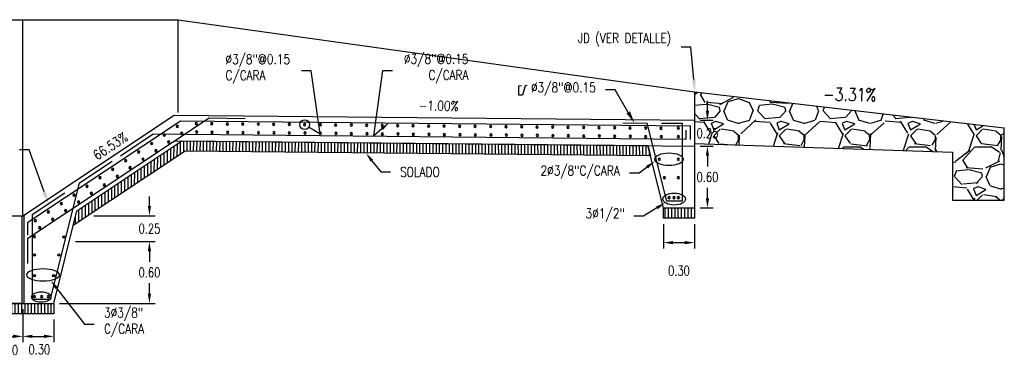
# Model space of a CAD drawing. Header units: metres. Extents: x 719936 to 720643, y 9143565 to 9144018.
# Tile 13 of 56: x 720536.3 to 720545.83, y 9143873.51 to 9143876.78. Entities that reach past the tile are written whole.
import ezdxf
from ezdxf import colors
from ezdxf.entities.mleader import LeaderData, LeaderLine
from ezdxf.math import Vec2, Vec3

# ---------------------------------------------------------------- set-up
doc = ezdxf.new("R2010")
doc.units = ezdxf.units.M
for name, color, linetype in [('02v', 2, 'Continuous'), ('Acero', 7, 'Continuous'), ('AIR_NOTAS A-3', 7, 'Continuous'), ('Layer1 (.05)', 8, 'Continuous'), ('Layer2 (.10)', 1, 'Continuous')]:
    doc.layers.add(name, color=color, linetype=linetype)
doc.styles.add('AIR-Simplex.(0.80)', font='simplex.shx', dxfattribs={"width": 0.8})
doc.styles.add('SIMPLEX', font='simplex.shx', dxfattribs={"width": 0.75})
doc.dimstyles.new('ART -75-A3-horiz', dxfattribs={"dimscale": 0.075, "dimtxt": 1.25, "dimasz": 1.25, "dimexe": 0.75, "dimexo": 0.75, "dimgap": 0.75, "dimtad": 0, "dimtih": 1, "dimtoh": 1, "dimzin": 1, "dimdsep": 46, "dimtxsty": 'SIMPLEX', "dimcen": 0.75, "dimdle": 1.5, "dimclrd": 1, "dimclre": 1, "dimclrt": 7, "dimadec": 0, "dimazin": 0, "dimtfac": 1, "dimtofl": 0, "dimtmove": 2, "dimatfit": 3, "dimfxl": 1.5, "dimtolj": 1, "dimtzin": 1, "dimarcsym": 0})

# ---------------------------------------------------------------- blocks, each defined once
blk = doc.blocks.new('*D760')
at = {"layer": 'AIR_NOTAS A-3', "color": 1, "lineweight": -2, "transparency": 16777216}
for p, q in [((720536.0275757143, 9143873.969074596), (720536.0275757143, 9143873.650017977)), ((720536.3275757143, 9143873.969074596), (720536.3275757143, 9143873.650017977)), ((720536.1213257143, 9143873.706267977), (720536.2338257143, 9143873.706267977))]:
    blk.add_line(p, q, dxfattribs=at)
at = {"layer": 'AIR_NOTAS A-3', "color": 1, "transparency": 16777216}
for points in [[(720536.1213257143, 9143873.721892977), (720536.1213257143, 9143873.690642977), (720536.0275757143, 9143873.706267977)], [(720536.2338257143, 9143873.721892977), (720536.2338257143, 9143873.690642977), (720536.3275757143, 9143873.706267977)]]:
    blk.add_solid(points, dxfattribs=at)
at = {"layer": 'Defpoints', "color": 0, "transparency": 16777216}
for p in [(720536.0275757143, 9143874.025324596), (720536.3275757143, 9143874.025324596), (720536.3275757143, 9143873.706267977)]:
    blk.add_point(p, dxfattribs=at)
at = {"layer": 'AIR_NOTAS A-3', "color": 7, "transparency": 16777216, "insert": (720536.177641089, 9143873.57288449), "char_height": 0.09375, "attachment_point": 5, "style": 'SIMPLEX'}
blk.add_mtext('\\A1;0.30', dxfattribs=at)
blk = doc.blocks.new('*D755')
at = {"layer": 'AIR_NOTAS A-3', "color": 1, "lineweight": -2, "transparency": 16777216}
for p, q in [((720536.3275757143, 9143873.969074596), (720536.3275757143, 9143873.650017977)), ((720536.6275757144, 9143873.869074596), (720536.6275757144, 9143873.650017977)), ((720536.4213257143, 9143873.706267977), (720536.5338257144, 9143873.706267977))]:
    blk.add_line(p, q, dxfattribs=at)
at = {"layer": 'AIR_NOTAS A-3', "color": 1, "transparency": 16777216}
for points in [[(720536.4213257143, 9143873.721892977), (720536.4213257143, 9143873.690642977), (720536.3275757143, 9143873.706267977)], [(720536.5338257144, 9143873.721892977), (720536.5338257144, 9143873.690642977), (720536.6275757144, 9143873.706267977)]]:
    blk.add_solid(points, dxfattribs=at)
at = {"layer": 'Defpoints', "color": 0, "transparency": 16777216}
for p in [(720536.3275757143, 9143874.025324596), (720536.6275757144, 9143873.925324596), (720536.6275757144, 9143873.706267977)]:
    blk.add_point(p, dxfattribs=at)
at = {"layer": 'AIR_NOTAS A-3', "color": 7, "transparency": 16777216, "insert": (720536.487902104, 9143873.579548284), "char_height": 0.09375, "attachment_point": 5, "style": 'SIMPLEX'}
blk.add_mtext('\\A1;0.30', dxfattribs=at)
blk = doc.blocks.new('*D756')
at = {"layer": 'AIR_NOTAS A-3', "color": 1, "lineweight": -2, "transparency": 16777216}
for p, q in [((720542.5307981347, 9143874.794148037), (720542.5307981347, 9143874.558226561)), ((720542.8307981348, 9143874.794148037), (720542.8307981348, 9143874.558226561)), ((720542.6245481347, 9143874.614476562), (720542.7370481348, 9143874.614476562))]:
    blk.add_line(p, q, dxfattribs=at)
at = {"layer": 'AIR_NOTAS A-3', "color": 1, "transparency": 16777216}
for points in [[(720542.6245481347, 9143874.630101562), (720542.6245481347, 9143874.598851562), (720542.5307981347, 9143874.614476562)], [(720542.7370481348, 9143874.630101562), (720542.7370481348, 9143874.598851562), (720542.8307981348, 9143874.614476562)]]:
    blk.add_solid(points, dxfattribs=at)
at = {"layer": 'Defpoints', "color": 0, "transparency": 16777216}
for p in [(720542.5307981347, 9143874.850398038), (720542.8307981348, 9143874.850398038), (720542.8307981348, 9143874.614476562)]:
    blk.add_point(p, dxfattribs=at)
at = {"layer": 'AIR_NOTAS A-3', "color": 7, "transparency": 16777216, "insert": (720542.6807981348, 9143874.342601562), "char_height": 0.09375, "attachment_point": 5, "style": 'SIMPLEX'}
blk.add_mtext('\\A1;0.30', dxfattribs=at)
blk = doc.blocks.new('acero_arm')
at = {"layer": 'Acero', "color": 2, "const_width": 0.00940407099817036}
blk.add_lwpolyline([(0, 0.006562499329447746, -1), (0, -0.006562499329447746, -1)], format="xyb", close=True, dxfattribs=at)
at = {"layer": 'Acero', "color": 7}
blk.add_circle((0, 0), 0.01125, dxfattribs=at)
blk = doc.blocks.new('*U650')
at = {"layer": 'Acero', "color": 7}
blk.add_blockref('acero_arm', (0, 0), dxfattribs=at)
blk = doc.blocks.new('*U651')
at = {"layer": '02v', "color": 0, "linetype": 'ByBlock', "lineweight": -2, "transparency": 16777216}
for p in [(1.010333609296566e-16, 1.65), (9.184850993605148e-17, 1.5), (8.266365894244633e-17, 1.35), (7.347880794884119e-17, 1.2), (6.429395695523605e-17, 1.05), (5.510910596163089e-17, 0.8999999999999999), (4.592425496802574e-17, 0.75), (3.673940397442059e-17, 0.6), (2.755455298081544e-17, 0.45), (1.83697019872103e-17, 0.3), (9.184850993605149e-18, 0.15), (0, 0)]:
    blk.add_blockref('*U650', p, dxfattribs=at)
blk = doc.blocks.new('*U687')
at = {"layer": 'Acero', "color": 7}
blk.add_blockref('acero_arm', (0, 0), dxfattribs=at)
blk = doc.blocks.new('*U688')
at = {"layer": '02v', "color": 0, "linetype": 'ByBlock', "lineweight": -2, "transparency": 16777216}
blk.add_blockref('*U687', (0, 0), dxfattribs=at)
blk = doc.blocks.new('*U689')
at = {"layer": 'Acero', "color": 7}
blk.add_blockref('acero_arm', (0, 0), dxfattribs=at)
blk = doc.blocks.new('*U690')
at = {"layer": '02v', "color": 0, "linetype": 'ByBlock', "lineweight": -2, "transparency": 16777216}
blk.add_blockref('*U689', (0, 0), dxfattribs=at)
blk = doc.blocks.new('*U691')
at = {"layer": 'Acero', "color": 7}
blk.add_blockref('acero_arm', (0, 0), dxfattribs=at)
blk = doc.blocks.new('*U692')
at = {"layer": '02v', "color": 0, "linetype": 'ByBlock', "lineweight": -2, "transparency": 16777216}
blk.add_blockref('*U691', (0, 0), dxfattribs=at)
blk = doc.blocks.new('*U693')
at = {"layer": 'Acero', "color": 7}
blk.add_blockref('acero_arm', (0, 0), dxfattribs=at)
blk = doc.blocks.new('*U694')
at = {"layer": '02v', "color": 0, "linetype": 'ByBlock', "lineweight": -2, "transparency": 16777216}
blk.add_blockref('*U693', (0, 0), dxfattribs=at)
blk = doc.blocks.new('*U695')
at = {"layer": 'Acero', "color": 7}
blk.add_blockref('acero_arm', (0, 0), dxfattribs=at)
blk = doc.blocks.new('*U696')
at = {"layer": '02v', "color": 0, "linetype": 'ByBlock', "lineweight": -2, "transparency": 16777216}
blk.add_blockref('*U695', (0, 0), dxfattribs=at)
blk = doc.blocks.new('*U697')
at = {"layer": 'Acero', "color": 7}
blk.add_blockref('acero_arm', (0, 0), dxfattribs=at)
blk = doc.blocks.new('*U698')
at = {"layer": '02v', "color": 0, "linetype": 'ByBlock', "lineweight": -2, "transparency": 16777216}
blk.add_blockref('*U697', (0, 0), dxfattribs=at)
blk = doc.blocks.new('*U699')
at = {"layer": 'Acero', "color": 7}
blk.add_blockref('acero_arm', (0, 0), dxfattribs=at)
blk = doc.blocks.new('*U709')
at = {"layer": '02v', "color": 0, "linetype": 'ByBlock', "lineweight": -2, "transparency": 16777216}
blk.add_blockref('*U699', (0, 0), dxfattribs=at)
blk = doc.blocks.new('*U710')
at = {"layer": 'Acero', "color": 7}
blk.add_blockref('acero_arm', (0, 0), dxfattribs=at)
blk = doc.blocks.new('*U711')
at = {"layer": '02v', "color": 0, "linetype": 'ByBlock', "lineweight": -2, "transparency": 16777216}
for p in [(1.010333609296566e-16, 1.65), (9.184850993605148e-17, 1.5), (8.266365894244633e-17, 1.35), (7.347880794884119e-17, 1.2), (6.429395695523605e-17, 1.05), (5.510910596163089e-17, 0.8999999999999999), (4.592425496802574e-17, 0.75), (3.673940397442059e-17, 0.6), (2.755455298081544e-17, 0.45), (1.83697019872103e-17, 0.3), (9.184850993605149e-18, 0.15), (0, 0)]:
    blk.add_blockref('*U710', p, dxfattribs=at)
blk = doc.blocks.new('*U712')
at = {"layer": 'Acero', "color": 7}
blk.add_blockref('acero_arm', (0, 0), dxfattribs=at)
blk = doc.blocks.new('*U713')
at = {"layer": '02v', "color": 0, "linetype": 'ByBlock', "lineweight": -2, "transparency": 16777216}
for p in [(2.755455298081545e-16, 4.5), (2.663606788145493e-16, 4.35), (2.571758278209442e-16, 4.2), (2.47990976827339e-16, 4.05), (2.388061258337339e-16, 3.9), (2.296212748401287e-16, 3.75), (2.204364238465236e-16, 3.6), (2.112515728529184e-16, 3.45), (2.020667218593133e-16, 3.3), (1.928818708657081e-16, 3.15), (1.83697019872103e-16, 3), (1.745121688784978e-16, 2.85), (1.653273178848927e-16, 2.7), (1.561424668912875e-16, 2.55), (1.469576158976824e-16, 2.4), (1.377727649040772e-16, 2.25), (1.285879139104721e-16, 2.1), (1.194030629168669e-16, 1.95), (1.102182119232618e-16, 1.8), (1.010333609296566e-16, 1.65), (9.184850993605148e-17, 1.5), (8.266365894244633e-17, 1.35), (7.347880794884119e-17, 1.2), (6.429395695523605e-17, 1.05), (5.510910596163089e-17, 0.8999999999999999), (4.592425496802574e-17, 0.75), (3.673940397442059e-17, 0.6), (2.755455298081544e-17, 0.45), (1.83697019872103e-17, 0.3), (9.184850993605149e-18, 0.15), (0, 0)]:
    blk.add_blockref('*U712', p, dxfattribs=at)
blk = doc.blocks.new('*U714')
at = {"layer": 'Acero', "color": 7}
blk.add_blockref('acero_arm', (0, 0), dxfattribs=at)
blk = doc.blocks.new('*U715')
at = {"layer": '02v', "color": 0, "linetype": 'ByBlock', "lineweight": -2, "transparency": 16777216}
for p in [(2.755455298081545e-16, 4.5), (2.663606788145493e-16, 4.35), (2.571758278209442e-16, 4.2), (2.47990976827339e-16, 4.05), (2.388061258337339e-16, 3.9), (2.296212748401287e-16, 3.75), (2.204364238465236e-16, 3.6), (2.112515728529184e-16, 3.45), (2.020667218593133e-16, 3.3), (1.928818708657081e-16, 3.15), (1.83697019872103e-16, 3), (1.745121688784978e-16, 2.85), (1.653273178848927e-16, 2.7), (1.561424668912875e-16, 2.55), (1.469576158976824e-16, 2.4), (1.377727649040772e-16, 2.25), (1.285879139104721e-16, 2.1), (1.194030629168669e-16, 1.95), (1.102182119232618e-16, 1.8), (1.010333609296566e-16, 1.65), (9.184850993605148e-17, 1.5), (8.266365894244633e-17, 1.35), (7.347880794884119e-17, 1.2), (6.429395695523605e-17, 1.05), (5.510910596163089e-17, 0.8999999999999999), (4.592425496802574e-17, 0.75), (3.673940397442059e-17, 0.6), (2.755455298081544e-17, 0.45), (1.83697019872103e-17, 0.3), (9.184850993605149e-18, 0.15), (0, 0)]:
    blk.add_blockref('*U714', p, dxfattribs=at)
blk = doc.blocks.new('*U716')
at = {"layer": 'Acero', "color": 7}
blk.add_blockref('acero_arm', (0, 0), dxfattribs=at)
blk = doc.blocks.new('*U717')
at = {"layer": '02v', "color": 0, "linetype": 'ByBlock', "lineweight": -2, "transparency": 16777216}
blk.add_blockref('*U716', (0, 0), dxfattribs=at)
blk = doc.blocks.new('*U718')
at = {"layer": 'Acero', "color": 7}
blk.add_blockref('acero_arm', (0, 0), dxfattribs=at)
blk = doc.blocks.new('*U719')
at = {"layer": '02v', "color": 0, "linetype": 'ByBlock', "lineweight": -2, "transparency": 16777216}
blk.add_blockref('*U718', (0, 0), dxfattribs=at)
blk = doc.blocks.new('*U720')
at = {"layer": 'Acero', "color": 7}
blk.add_blockref('acero_arm', (0, 0), dxfattribs=at)
blk = doc.blocks.new('*U721')
at = {"layer": '02v', "color": 0, "linetype": 'ByBlock', "lineweight": -2, "transparency": 16777216}
blk.add_blockref('*U720', (0, 0), dxfattribs=at)
blk = doc.blocks.new('*U722')
at = {"layer": 'Acero', "color": 7}
blk.add_blockref('acero_arm', (0, 0), dxfattribs=at)
blk = doc.blocks.new('*U723')
at = {"layer": '02v', "color": 0, "linetype": 'ByBlock', "lineweight": -2, "transparency": 16777216}
blk.add_blockref('*U722', (0, 0), dxfattribs=at)
blk = doc.blocks.new('*U724')
at = {"layer": 'Acero', "color": 7}
blk.add_blockref('acero_arm', (0, 0), dxfattribs=at)
blk = doc.blocks.new('*U725')
at = {"layer": '02v', "color": 0, "linetype": 'ByBlock', "lineweight": -2, "transparency": 16777216}
blk.add_blockref('*U724', (0, 0), dxfattribs=at)
blk = doc.blocks.new('*U728')
at = {"layer": 'Acero', "color": 7}
blk.add_blockref('acero_arm', (0, 0), dxfattribs=at)
blk = doc.blocks.new('*U729')
at = {"layer": '02v', "color": 0, "linetype": 'ByBlock', "lineweight": -2, "transparency": 16777216}
blk.add_blockref('*U728', (0, 0), dxfattribs=at)
blk = doc.blocks.new('*U726')
at = {"layer": 'Acero', "color": 7}
blk.add_blockref('acero_arm', (0, 0), dxfattribs=at)
blk = doc.blocks.new('*U727')
at = {"layer": '02v', "color": 0, "linetype": 'ByBlock', "lineweight": -2, "transparency": 16777216}
blk.add_blockref('*U726', (0, 0), dxfattribs=at)
blk = doc.blocks.new('_DotBlank')
at = {"color": 0, "linetype": 'ByBlock', "lineweight": -2}
blk.add_line((-0.5, 0), (-1, 0), dxfattribs=at)
blk.add_circle((0, 0), 0.5, dxfattribs=at)
blk = doc.blocks.new('*U730')
at = {"layer": 'Acero', "color": 7}
blk.add_blockref('acero_arm', (0, 0), dxfattribs=at)
blk = doc.blocks.new('*U731')
at = {"layer": '02v', "color": 0, "linetype": 'ByBlock', "lineweight": -2, "transparency": 16777216}
blk.add_blockref('*U730', (0, 0), dxfattribs=at)
blk = doc.blocks.new('*U732')
at = {"layer": 'Acero', "color": 7}
blk.add_blockref('acero_arm', (0, 0), dxfattribs=at)
blk = doc.blocks.new('*U733')
at = {"layer": '02v', "color": 0, "linetype": 'ByBlock', "lineweight": -2, "transparency": 16777216}
blk.add_blockref('*U732', (0, 0), dxfattribs=at)
blk = doc.blocks.new('*U801')
at = {"layer": 'Acero', "color": 7}
blk.add_blockref('acero_arm', (0, 0), dxfattribs=at)
blk = doc.blocks.new('*U802')
at = {"layer": '02v', "color": 0, "linetype": 'ByBlock', "lineweight": -2, "transparency": 16777216}
blk.add_blockref('*U801', (0, 0), dxfattribs=at)
blk = doc.blocks.new('*U877')
at = {"layer": 'Acero', "color": 7}
blk.add_blockref('acero_arm', (0, 0), dxfattribs=at)
blk = doc.blocks.new('*U878')
at = {"layer": '02v', "color": 0, "linetype": 'ByBlock', "lineweight": -2, "transparency": 16777216}
blk.add_blockref('*U877', (0, 0), dxfattribs=at)
blk = doc.blocks.new('*D937')
at = {"layer": 'AIR_NOTAS A-3', "color": 1, "lineweight": -2, "transparency": 16777216}
for p, q in [((720542.887048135, 9143875.550372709), (720543.0125279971, 9143875.550372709)), ((720542.9562779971, 9143875.456622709), (720542.9562779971, 9143875.353510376)), ((720542.9562779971, 9143875.044148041), (720542.9562779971, 9143875.147260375)), ((720542.887048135, 9143874.950398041), (720543.0125279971, 9143874.950398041))]:
    blk.add_line(p, q, dxfattribs=at)
at = {"layer": 'AIR_NOTAS A-3', "color": 1, "transparency": 16777216}
for points in [[(720542.9406529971, 9143875.456622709), (720542.9719029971, 9143875.456622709), (720542.9562779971, 9143875.550372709)], [(720542.9406529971, 9143875.044148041), (720542.9719029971, 9143875.044148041), (720542.9562779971, 9143874.950398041)]]:
    blk.add_solid(points, dxfattribs=at)
at = {"layer": 'Defpoints', "color": 0, "transparency": 16777216}
for p in [(720542.830798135, 9143875.550372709), (720542.9562779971, 9143875.550372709), (720542.830798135, 9143874.950398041)]:
    blk.add_point(p, dxfattribs=at)
at = {"layer": 'AIR_NOTAS A-3', "color": 7, "transparency": 16777216, "insert": (720542.9562779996, 9143875.250385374), "char_height": 0.09375, "attachment_point": 5, "style": 'SIMPLEX'}
blk.add_mtext('\\A1;0.60', dxfattribs=at)
blk = doc.blocks.new('*D938')
at = {"layer": 'AIR_NOTAS A-3', "color": 1, "lineweight": -2, "transparency": 16777216}
for p, q in [((720542.9562779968, 9143875.894135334), (720542.9562779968, 9143875.987885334)), ((720542.887048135, 9143875.800385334), (720543.0125279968, 9143875.800385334)), ((720542.887048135, 9143875.550372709), (720543.0125279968, 9143875.550372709)), ((720542.9562779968, 9143875.456622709), (720542.9562779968, 9143875.362872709))]:
    blk.add_line(p, q, dxfattribs=at)
at = {"layer": 'AIR_NOTAS A-3', "color": 1, "transparency": 16777216}
for points in [[(720542.9406529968, 9143875.894135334), (720542.9719029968, 9143875.894135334), (720542.9562779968, 9143875.800385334)], [(720542.9406529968, 9143875.456622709), (720542.9719029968, 9143875.456622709), (720542.9562779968, 9143875.550372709)]]:
    blk.add_solid(points, dxfattribs=at)
at = {"layer": 'Defpoints', "color": 0, "transparency": 16777216}
for p in [(720542.830798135, 9143875.800385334), (720542.9562779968, 9143875.800385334), (720542.830798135, 9143875.550372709)]:
    blk.add_point(p, dxfattribs=at)
at = {"layer": 'AIR_NOTAS A-3', "color": 7, "transparency": 16777216, "insert": (720542.9562779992, 9143875.67537902), "char_height": 0.09375, "attachment_point": 5, "style": 'SIMPLEX'}
blk.add_mtext('\\A1;0.25', dxfattribs=at)
blk = doc.blocks.new('*D942')
at = {"layer": 'AIR_NOTAS A-3', "color": 1, "lineweight": -2, "transparency": 16777216}
for p, q in [((720537.5537173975, 9143874.969061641), (720537.5537173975, 9143875.062811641)), ((720537.0156109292, 9143874.875311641), (720537.6099673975, 9143874.875311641)), ((720536.8367062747, 9143874.62531161), (720537.6099673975, 9143874.62531161)), ((720537.5537173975, 9143874.53156161), (720537.5537173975, 9143874.43781161))]:
    blk.add_line(p, q, dxfattribs=at)
at = {"layer": 'AIR_NOTAS A-3', "color": 1, "transparency": 16777216}
for points in [[(720537.5380923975, 9143874.969061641), (720537.5693423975, 9143874.969061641), (720537.5537173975, 9143874.875311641)], [(720537.5380923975, 9143874.53156161), (720537.5693423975, 9143874.53156161), (720537.5537173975, 9143874.62531161)]]:
    blk.add_solid(points, dxfattribs=at)
at = {"layer": 'Defpoints', "color": 0, "transparency": 16777216}
for p in [(720536.9593609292, 9143874.875311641), (720537.5537173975, 9143874.875311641), (720536.7804562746, 9143874.62531161)]:
    blk.add_point(p, dxfattribs=at)
at = {"layer": 'AIR_NOTAS A-3', "color": 7, "transparency": 16777216, "insert": (720537.5537174, 9143874.750311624), "char_height": 0.09375, "attachment_point": 5, "style": 'SIMPLEX'}
blk.add_mtext('\\A1;0.25', dxfattribs=at)
blk = doc.blocks.new('*D943')
at = {"layer": 'AIR_NOTAS A-3', "color": 1, "lineweight": -2, "transparency": 16777216}
for p, q in [((720536.8367062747, 9143874.62531161), (720537.6099673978, 9143874.62531161)), ((720537.5537173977, 9143874.53156161), (720537.5537173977, 9143874.428443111)), ((720537.5537173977, 9143874.119074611), (720537.5537173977, 9143874.22219311)), ((720536.6838257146, 9143874.025324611), (720537.6099673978, 9143874.025324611))]:
    blk.add_line(p, q, dxfattribs=at)
at = {"layer": 'AIR_NOTAS A-3', "color": 1, "transparency": 16777216}
for points in [[(720537.5380923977, 9143874.53156161), (720537.5693423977, 9143874.53156161), (720537.5537173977, 9143874.62531161)], [(720537.5380923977, 9143874.119074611), (720537.5693423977, 9143874.119074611), (720537.5537173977, 9143874.025324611)]]:
    blk.add_solid(points, dxfattribs=at)
at = {"layer": 'Defpoints', "color": 0, "transparency": 16777216}
for p in [(720536.7804562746, 9143874.62531161), (720536.6275757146, 9143874.025324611), (720537.5537173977, 9143874.025324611)]:
    blk.add_point(p, dxfattribs=at)
at = {"layer": 'AIR_NOTAS A-3', "color": 7, "transparency": 16777216, "insert": (720537.5537174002, 9143874.32531811), "char_height": 0.09375, "attachment_point": 5, "style": 'SIMPLEX'}
blk.add_mtext('\\A1;0.60', dxfattribs=at)

msp = doc.modelspace()

# ---------------------------------------------------------------- hatches: boundary and pattern name
at = {"layer": 'Layer1 (.05)', "ltscale": 10, "transparency": 33554534}
h = msp.add_hatch(dxfattribs=at)
h.set_pattern_fill('GRAVEL', color=256, scale=0.025)
h.set_pattern_definition([(228.0127875, (720543.7116978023, 9143876.522621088), (-5.080000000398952, -5.714999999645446), [0.08543036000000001, -8.45762090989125]), (184.969741, (720543.6545478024, 9143876.459121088), (7.619999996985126, 0.635000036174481), [0.1466011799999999, -14.51351222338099]), (132.5104471, (720543.5084978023, 9143876.446421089), (6.350000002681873, -6.98499999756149), [0.10337038, -10.233680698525]), (267.273689, (720543.2608478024, 9143876.287671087), (0.6350000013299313, 12.69999999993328), [0.1335011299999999, -13.2166093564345]), (292.83365418, (720543.2544978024, 9143876.154321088), (-3.175000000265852, 7.619999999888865), [0.1309084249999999, -12.959951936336]), (357.2736889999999, (720543.3052978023, 9143876.033671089), (-12.69999999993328, 0.6350000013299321), [0.1335011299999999, -13.2166093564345]), (37.69424047, (720543.4386478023, 9143876.027321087), (-8.254999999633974, -6.350000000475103), [0.176548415, -17.47827882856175]), (72.25532837, (720543.5783478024, 9143876.135271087), (4.445000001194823, 13.96999999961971), [0.16667988, -16.50131415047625]), (121.42956562, (720543.6291478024, 9143876.294021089), (-5.08000000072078, 8.254999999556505), [0.13395325, -13.261386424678]), (175.2363583, (720543.5592978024, 9143876.408321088), (6.984999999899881, -0.635000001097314), [0.1529283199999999, -7.493484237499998]), (222.3974378, (720543.4068978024, 9143876.421021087), (-7.619999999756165, -6.985000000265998), [0.19776948, -19.57919312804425]), (138.81407483, (720543.8894978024, 9143876.281321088), (-4.444999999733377, 3.810000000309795), [0.06750113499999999, -6.682641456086]), (171.4692344, (720543.8386978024, 9143876.325771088), (8.255000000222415, -1.269999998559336), [0.128420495, -12.71365974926]), (225, (720543.7116978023, 9143876.344821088), (-8.881784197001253e-17, -0.6350000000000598), [0.08980233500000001, -0.808223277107]), (203.19859051, (720543.6672478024, 9143876.421021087), (3.175000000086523, 1.269999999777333), [0.04836032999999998, -4.787655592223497]), (291.80140949, (720543.6227978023, 9143876.401971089), (-0.6350000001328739, 1.904999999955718), [0.068391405, -3.3511882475]), (30.96375653, (720543.6481978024, 9143876.338471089), (1.905000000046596, 1.269999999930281), [0.111079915, -3.591574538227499]), (161.56505118, (720543.7434478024, 9143876.395621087), (1.270000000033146, -0.6349999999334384), [0.080321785, -1.927724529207]), (16.389540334, (720543.2544978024, 9143876.401971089), (6.350000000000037, 1.905000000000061), [0.112522, -11.13970666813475]), (70.34617594, (720543.3624478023, 9143876.433721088), (-2.540000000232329, -6.984999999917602), [0.094399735, -9.34555391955]), (293.19859051, (720543.7434478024, 9143876.522621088), (-1.269999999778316, 3.175000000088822), [0.09672002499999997, -4.739295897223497]), (343.6104596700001, (720543.7815478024, 9143876.433721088), (-6.350000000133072, 1.904999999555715), [0.112522, -11.13970666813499]), (339.44395478, (720543.2544978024, 9143876.008271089), (-3.174999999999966, 1.270000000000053), [0.1085087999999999, -5.316933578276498]), (294.7751406, (720543.3560978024, 9143875.970171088), (-3.175000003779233, 6.984999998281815), [0.09091803, -9.000898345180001]), (66.80140949, (720543.7497978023, 9143875.887621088), (1.269999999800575, 3.175000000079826), [0.09672002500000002, -4.739295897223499]), (17.35402464, (720543.7878978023, 9143875.976521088), (-8.254999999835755, -2.540000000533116), [0.106445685, -10.53809399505]), (69.44395478, (720543.4386478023, 9143875.887621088), (-1.270000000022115, -3.174999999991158), [0.05425439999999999, -5.371187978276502]), (101.309932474, (720543.7116978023, 9143875.887621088), (-0.6350000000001, 2.540000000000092), [0.03237865, -3.205498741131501]), (165.963756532, (720543.7053478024, 9143875.919371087), (1.904999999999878, -0.6349999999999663), [0.130908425, -2.48726364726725]), (186.00900596, (720543.5783478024, 9143875.951121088), (6.349999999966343, 0.6350000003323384), [0.12131675, -12.01034121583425]), (303.69006753, (720543.6481978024, 9143876.281321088), (-0.6350000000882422, 1.269999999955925), [0.09158097, -2.19794408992]), (353.15722659, (720543.6989978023, 9143876.205121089), (10.79500000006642, -1.269999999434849), [0.15988919, -15.82900226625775]), (60.9453959, (720543.8577478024, 9143876.186071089), (-2.540000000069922, -4.444999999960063), [0.06537706, -6.472348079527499]), (90, (720543.8894978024, 9143876.243221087), (-0.635, 0.635), [0.0381, -0.5969]), (120.25643716, (720543.5656478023, 9143875.970171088), (2.539999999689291, -4.445000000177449), [0.08821674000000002, -8.7334851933]), (48.01278749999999, (720543.5211978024, 9143876.046371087), (5.080000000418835, 5.714999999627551), [0.17086072, -8.372190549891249]), (0, (720543.6354978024, 9143876.173371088), (0.635, 0.635), [0.1651, -0.4699]), (325.3048465, (720543.8005978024, 9143876.173371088), (6.350000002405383, -4.444999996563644), [0.10040239, -9.939829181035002]), (254.0546040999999, (720543.8831478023, 9143876.116221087), (-0.6349999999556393, -2.540000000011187), [0.09245727, -4.530412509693]), (207.64597536, (720543.8577478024, 9143876.027321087), (-12.06500000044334, -6.349999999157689), [0.1505362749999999, -14.9031161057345]), (175.42607874, (720543.7243978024, 9143875.957471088), (-8.254999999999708, 0.6349999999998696), [0.159257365, -15.76646161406])])
h.paths.add_polyline_path([(720545.8307403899, 9143875.72575774), (720542.830795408, 9143875.825110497), (720542.8307981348, 9143875.574977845), (720545.3307403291, 9143875.491644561), (720545.3307403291, 9143875.025757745), (720545.8307403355, 9143875.025757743)])
h.paths.add_polyline_path([(720545.7875572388, 9143875.727187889), (720542.830740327, 9143876.075602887), (720542.830795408, 9143875.825110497)])
h = msp.add_hatch(dxfattribs=at)
h.set_pattern_fill('ANSI31', color=256, scale=0.01, angle=45)
h.set_pattern_definition([(90, (2.593175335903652, -37.16396118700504), (-0.03175, 0), [])])
h.paths.add_polyline_path([(720536.8157821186, 9143874.779796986), (720536.8517042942, 9143874.923799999), (720537.868542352, 9143875.600243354), (720542.3798287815, 9143875.554904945), (720542.4052598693, 9143875.454644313), (720537.8983088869, 9143875.499939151)])
h = msp.add_hatch(dxfattribs=at)
h.set_pattern_fill('ANSI31', color=256, scale=0.01, angle=45)
h.set_pattern_definition([(90, (2.586984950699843, -37.16388587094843), (-0.03175, 0), [])])
h.paths.add_polyline_path([(720542.5307981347, 9143874.950398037), (720542.8307981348, 9143874.950398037), (720542.8307981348, 9143874.850398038), (720542.5307981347, 9143874.850398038)])
h = msp.add_hatch(dxfattribs=at)
h.set_pattern_fill('ANSI31', color=256, scale=0.01, angle=45)
h.set_pattern_definition([(90, (2.516224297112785, -37.13917383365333), (-0.03175, 0), [])])
h.paths.add_polyline_path([(720536.0275757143, 9143874.025324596), (720536.6275757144, 9143874.025324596), (720536.6275757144, 9143873.925324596), (720536.0275757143, 9143873.925324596)])

# ---------------------------------------------------------------- linework, layer by layer
msp.add_line((720545.8307403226, 9143875.452426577), (720545.8300884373, 9143875.452428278))
at = {"layer": 'AIR_NOTAS A-3'}
for p, q in [((720545.8307403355, 9143875.025757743), (720545.8307403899, 9143875.72575774)), ((720545.3307403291, 9143875.491644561), (720545.3307403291, 9143875.025757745)), ((720545.3307403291, 9143875.025757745), (720545.8307403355, 9143875.025757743))]:
    msp.add_line(p, q, dxfattribs=at)
for p in [(720536.4408536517, 9143874.495819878), (720536.4408536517, 9143874.495819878), (720536.4408536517, 9143874.293112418)]:
    msp.add_point(p, dxfattribs=at)
at = {"layer": 'Layer1 (.05)', "ltscale": 10, "transparency": 33554534}
for p, q in [((720536.3275758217, 9143874.875311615), (720537.7941292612, 9143875.85100383)), ((720537.794129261, 9143875.85100383), (720542.8307899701, 9143875.800385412)), ((720537.7916168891, 9143875.601016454), (720542.8282775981, 9143875.550398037)), ((720542.8307981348, 9143875.574977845), (720545.3307403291, 9143875.491644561)), ((720536.8647349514, 9143874.976036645), (720536.865783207, 9143874.98023884)), ((720525.5275756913, 9143874.87532461), (720536.3275758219, 9143874.875311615)), ((720536.3175757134, 9143874.875311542), (720536.3175757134, 9143874.0253246)), ((720536.3375757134, 9143874.881964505), (720536.3375757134, 9143874.0253246))]:
    msp.add_line(p, q, dxfattribs=at)
at = {"layer": 'Layer1 (.05)'}
for q in [(720536.0275757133, 9143874.0253246), (720536.6275757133, 9143874.025324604)]:
    msp.add_line((720536.3275757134, 9143874.0253246), q, dxfattribs=at)
at = {"layer": 'Layer1 (.05)', "ltscale": 10, "transparency": 33554534}
for points in [[(720523.4332502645, 9143876.775567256), (720537.8307403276, 9143876.775567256), (720542.8307403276, 9143876.075602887)], [(720542.8307403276, 9143876.075602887), (720545.8307403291, 9143875.725757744)], [(720542.8307981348, 9143876.075594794), (720542.8307981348, 9143874.950398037)], [(720536.6275757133, 9143874.025324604), (720536.8517042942, 9143874.923799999), (720537.868542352, 9143875.600243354), (720542.3798287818, 9143875.554904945), (720542.404866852, 9143875.454648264), (720537.8983087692, 9143875.499939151), (720536.8157821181, 9143874.779796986)], [(720542.5307981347, 9143874.950398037), (720542.3798287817, 9143875.554904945)]]:
    msp.add_lwpolyline(points, dxfattribs=at)
at = {"layer": 'Layer1 (.05)', "ltscale": 10, "transparency": 33554534, "flags": 128}
msp.add_lwpolyline([(720537.8307403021, 9143875.875374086), (720537.8307403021, 9143876.775567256)], dxfattribs=at)
at = {"layer": 'Layer1 (.05)'}
msp.add_lwpolyline([(720536.8157821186, 9143874.779796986), (720536.8517042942, 9143874.923799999), (720537.868542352, 9143875.600243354), (720542.3798287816, 9143875.554904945), (720542.4048668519, 9143875.454648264), (720537.8983087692, 9143875.499939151)], close=True, dxfattribs=at)
at = {"layer": 'Layer1 (.05)', "ltscale": 10}
msp.add_lwpolyline([(720542.5307981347, 9143874.950398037), (720542.8307981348, 9143874.950398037), (720542.8307981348, 9143874.850398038), (720542.5307981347, 9143874.850398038)], close=True, dxfattribs=at)
at = {"layer": 'Layer1 (.05)', "ltscale": 10, "transparency": 33554534}
msp.add_lwpolyline([(720536.0275757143, 9143874.025324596), (720536.6275757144, 9143874.025324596), (720536.6275757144, 9143873.925324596), (720536.0275757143, 9143873.925324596)], close=True, dxfattribs=at)
at = {"layer": 'Layer1 (.05)', "extrusion": (0, 0, -1)}
for centre, major_axis, ratio in [((720542.5842827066, 9143875.422817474), (-0.1396310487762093, 0), 0.4141918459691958), ((720536.5239298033, 9143874.301586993), (-0.1593027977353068, 0), 0.3630447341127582), ((720536.5064459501, 9143874.086733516), (-0.09647055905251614, 0), 0.4886531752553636)]:
    msp.add_ellipse(centre, major_axis=major_axis, ratio=ratio, dxfattribs=at)
at = {"layer": 'Layer1 (.05)'}
msp.add_ellipse((720542.6337127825, 9143875.036519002), major_axis=(0.1090801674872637, 0), ratio=0.5287275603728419, dxfattribs=at)
at = {"layer": 'Layer2 (.10)'}
for p, q in [((720542.1359107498, 9143875.774957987), (720542.3728676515, 9143875.772576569)), ((720542.5620370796, 9143875.015110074), (720542.3728676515, 9143875.772576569)), ((720542.5124467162, 9143875.773038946), (720542.7107981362, 9143875.771045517)), ((720542.7107981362, 9143875.771045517), (720542.7107981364, 9143875.015110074)), ((720537.5909121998, 9143875.667760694), (720542.7507981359, 9143875.615903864)), ((720536.5963281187, 9143874.065324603), (720536.8776968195, 9143875.193261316)), ((720542.7007981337, 9143875.015110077), (720542.5620291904, 9143875.015110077)), ((720542.7107981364, 9143875.015110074), (720542.5620370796, 9143875.015110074)), ((720536.4175757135, 9143874.88714456), (720536.4175757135, 9143874.065324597)), ((720536.4175757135, 9143874.065324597), (720536.5963281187, 9143874.065324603))]:
    msp.add_line(p, q, dxfattribs=at)
for points in [[(720536.3275757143, 9143874.875324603), (720536.3275757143, 9143876.775324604)], [(720536.3775757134, 9143874.413846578), (720536.3775757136, 9143874.656432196), (720538.1307652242, 9143875.822727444), (720538.4792585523, 9143875.819225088)], [(720536.3775757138, 9143874.687089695), (720536.3775757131, 9143874.812489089), (720537.8545551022, 9143875.795117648), (720542.7907885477, 9143875.745508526)], [(720542.7507981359, 9143875.615903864), (720542.7507981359, 9143875.705642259)], [(720542.7907981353, 9143875.746462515), (720542.7907981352, 9143875.615501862)], [(720537.2741690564, 9143875.45703273), (720537.5909121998, 9143875.667760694)], [(720536.8776968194, 9143875.193261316), (720537.1944399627, 9143875.40398928)], [(720536.4175757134, 9143874.88714456), (720536.7343188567, 9143875.097872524)]]:
    msp.add_lwpolyline(points, dxfattribs=at)
at = {"layer": 'Layer2 (.10)', "color": 0}
msp.add_lwpolyline([(720541.2123890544, 9143876.135971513), (720541.1905505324, 9143876.135874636), (720541.1672246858, 9143876.042571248), (720541.1305362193, 9143876.04257125), (720541.1305362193, 9143876.135873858), (720541.1574653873, 9143876.135935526)], dxfattribs=at)

# ---------------------------------------------------------------- block references
at = {"layer": '02v', "xscale": -1}
for name, p, rotation in [('*U651', (720536.4499011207, 9143874.827638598), 303.6356658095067), ('*U713', (720538.0071662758, 9143875.768858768), 269.4241970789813), ('*U733', (720542.6745660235, 9143875.72698269), 270), ('*U711', (720536.4923707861, 9143874.758810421), 303.6356658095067), ('*U715', (720538.0097698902, 9143875.68643131), 269.4241970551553), ('*U731', (720542.6745660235, 9143875.640816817), 270), ('*U727', (720542.490847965, 9143875.423452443), 270), ('*U729', (720542.6745660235, 9143875.423452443), 270), ('*U725', (720542.5384581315, 9143875.243566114), 270), ('*U723', (720542.6745660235, 9143875.243566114), 270), ('*U721', (720542.5853071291, 9143875.050190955), 270), ('*U719', (720542.6320276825, 9143875.050190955), 270), ('*U717', (720542.6745660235, 9143875.050190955), 270), ('*U878', (720536.4408536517, 9143874.673026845), 270), ('*U692', (720536.4408536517, 9143874.09040496), 270), ('*U690', (720536.5093590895, 9143874.09040496), 270), ('*U688', (720536.5752185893, 9143874.09040496), 270)]:
    msp.add_blockref(name, p, dxfattribs=dict(at, rotation=rotation))
at = {"layer": '02v', "rotation": 90.00000000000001}
for name, p in [('*U802', (720536.7258625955, 9143874.668618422)), ('*U698', (720536.4408536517, 9143874.495819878)), ('*U709', (720536.6766153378, 9143874.495819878)), ('*U694', (720536.4408536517, 9143874.293112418)), ('*U696', (720536.6269912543, 9143874.293112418))]:
    msp.add_blockref(name, p, dxfattribs=at)

# ---------------------------------------------------------------- texts
at = {"layer": 'Layer1 (.05)', "style": 'AIR-Simplex.(0.80)', "width": 0.8}
for s, height, rotation, p in [('-3.31%%%', 0.125, 359.4241970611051, (720544.0759073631, 9143875.990449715)), ('-1.00%%%', 0.094, 359.4241970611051, (720540.1601675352, 9143875.895933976)), ('66.53%%%', 0.094, 33.63566590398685, (720537.048576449, 9143875.409824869))]:
    msp.add_text(s, height=height, rotation=rotation, dxfattribs=at).set_placement(p)

# ---------------------------------------------------------------- dimensions: what is measured, and where the dimension line sits
at = {"layer": 'AIR_NOTAS A-3'}
for base, p1, p2, angle, picture, middle in [((720542.9562779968, 9143875.800385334), (720542.8307981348, 9143875.550372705), (720542.8307981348, 9143875.80038533), 270, '*D938', (720542.9562779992, 9143875.67537902)), ((720537.5537173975, 9143874.875311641), (720536.7804562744, 9143874.625311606), (720536.959360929, 9143874.875311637), 270.0000000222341, '*D942', (720537.5537174, 9143874.750311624)), ((720537.5537173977, 9143874.025324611), (720536.7804562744, 9143874.625311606), (720536.6275757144, 9143874.025324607), 270.0000000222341, '*D943', (720537.5537174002, 9143874.32531811))]:
    dim = msp.add_linear_dim(base=base, p1=p1, p2=p2, angle=angle, dimstyle='ART -75-A3-horiz', dxfattribs=at)
    dim.commit()
    dim.dimension.update_dxf_attribs({"geometry": picture, "text_midpoint": middle})
for p1, p2, distance, picture, middle in [((720542.8307981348, 9143874.950398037), (720542.8307981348, 9143875.550372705), -0.12547986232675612, '*D937', (720542.9562779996, 9143875.250385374)), ((720542.5307981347, 9143874.850398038), (720542.8307981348, 9143874.850398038), -0.23592147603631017, '*D756', (720542.6807981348, 9143874.342601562))]:
    dim = msp.add_aligned_dim(p1=p1, p2=p2, distance=distance, dimstyle='ART -75-A3-horiz', dxfattribs=at)
    dim.commit()
    dim.dimension.update_dxf_attribs({"geometry": picture, "text_midpoint": middle})
for base, p1, p2, angle, picture, middle, dimtype in [((720536.3275757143, 9143873.706267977), (720536.0275757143, 9143874.025324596), (720536.3275757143, 9143874.025324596), 0, '*D760', (720536.177641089, 9143873.57288449), 129), ((720536.6275757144, 9143873.706267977), (720536.3275757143, 9143874.025324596), (720536.6275757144, 9143873.925324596), 180, '*D755', (720536.487902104, 9143873.579548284), 128)]:
    dim = msp.add_linear_dim(base=base, p1=p1, p2=p2, angle=angle, dimstyle='ART -75-A3-horiz', dxfattribs=at)
    dim.commit()
    dim.dimension.update_dxf_attribs({"geometry": picture, "text_midpoint": middle, "dimtype": dimtype})

# ---------------------------------------------------------------- leaders
at = {"layer": 'Layer1 (.05)'}
ml = msp.add_multileader_mtext('Standard', dxfattribs=at)
ml.set_content('{\\C0;JD (VER DETALLE)\\P  }', color=7, style='AIR-Simplex.(0.80)')
ml.set_leader_properties(color=7, linetype='ByLayer', lineweight=-1)
ml.build(insert=Vec2(0, 0))
ml.multileader.update_dxf_attribs({"text_left_attachment_type": 2, "text_right_attachment_type": 2, "dogleg_length": 0.09374999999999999, "arrow_head_size": 0.12})
ctx = ml.context
ctx.base_point, ctx.char_height, ctx.arrow_head_size, ctx.landing_gap_size, ctx.plane_origin = Vec3(720541.4807981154, 9143876.51030181, 291.3319955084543), 0.09374999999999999, 0.12, 0.09374999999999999, Vec3(720552.1618474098, 9143889.35776022, 291.3319955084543)
ctx.left_attachment, ctx.right_attachment, ctx.text_align_type = 2, 2, 2
notes = []
notes.append((ctx, [(1, (1, 1, 0), (720542.7941909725, 9143876.51030181, 291.3319955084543), (-1, 0), 0.09374999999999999, [(0, [(720542.8353124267, 9143876.075069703, 291.3319955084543)], 0, [])])]))
ctx.mtext.insert, ctx.mtext.alignment, ctx.mtext.flow_direction = Vec3(720542.6066909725, 9143876.64423038, 291.3319955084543), 3, 5
ml = msp.add_multileader_mtext('Standard', dxfattribs=at)
ml.set_content('{\\C0;%%C3/8"@0.15\\PC/CARA }', color=7, style='AIR-Simplex.(0.80)')
ml.set_leader_properties(color=7, linetype='ByLayer', lineweight=-1)
ml.set_arrow_properties(name='DOTBLANK')
ml.build(insert=Vec2(0, 0))
ml.multileader.update_dxf_attribs({"text_left_attachment_type": 2, "text_right_attachment_type": 2, "dogleg_length": 0.06249999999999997, "arrow_head_size": 0.09375})
ctx = ml.context
ctx.base_point, ctx.char_height, ctx.arrow_head_size, ctx.landing_gap_size, ctx.plane_origin = Vec3(720538.1956453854, 9143876.280376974), 0.09375, 0.09375, 0.09375, Vec3(720540.2355696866, 9143873.849253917)
ctx.left_attachment, ctx.right_attachment = 2, 2
notes.append((ctx, [(1, (1, 1, 0), (720539.1197525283, 9143876.280376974), (-1, 0), 0.09375, [(0, [(720539.057557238, 9143875.758207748), (720539.2075557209, 9143875.668244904)], 0, [])])]))
ctx.mtext.insert, ctx.mtext.flow_direction = Vec3(720538.2893953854, 9143876.438859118), 5
ml = msp.add_multileader_mtext('Standard', dxfattribs=at)
ml.set_content('{\\C0;%%C3/8"@0.15\\PC/CARA }', color=7, style='AIR-Simplex.(0.80)')
ml.set_leader_properties(color=7, linetype='ByLayer', lineweight=-1)
ml.build(insert=Vec2(0, 0))
ml.multileader.update_dxf_attribs({"text_left_attachment_type": 2, "text_right_attachment_type": 2, "dogleg_length": 0.06249999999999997, "arrow_head_size": 0.09375})
ctx = ml.context
ctx.base_point, ctx.char_height, ctx.arrow_head_size, ctx.landing_gap_size, ctx.plane_origin = Vec3(720539.9071690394, 9143876.284216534), 0.09375, 0.09375, 0.09375, Vec3(720538.6976018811, 9143873.853093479)
ctx.left_attachment, ctx.right_attachment, ctx.text_align_type = 2, 2, 2
notes.append((ctx, [(1, (1, 1, 0), (720539.8134190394, 9143876.284216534), (1, 0), 0.09375, [(0, [(720539.8756904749, 9143875.779212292), (720539.7255188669, 9143875.649685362)], 0, [])])]))
ctx.mtext.insert, ctx.mtext.alignment, ctx.mtext.flow_direction = Vec3(720540.6437761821, 9143876.442698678), 3, 5
ml = msp.add_multileader_mtext('Standard', dxfattribs=at)
ml.set_content('{\\C0; %%C3/8"@0.15             }', color=7, style='AIR-Simplex.(0.80)')
ml.set_leader_properties(color=7, linetype='ByLayer', lineweight=-1)
ml.build(insert=Vec2(0, 0))
ml.multileader.update_dxf_attribs({"text_left_attachment_type": 2, "text_right_attachment_type": 2, "dogleg_length": 0.03125, "arrow_head_size": 0.12})
ctx = ml.context
ctx.base_point, ctx.char_height, ctx.arrow_head_size, ctx.landing_gap_size, ctx.plane_origin = Vec3(720541.0706615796, 9143876.094225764), 0.09375000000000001, 0.12, 0.09375000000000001, Vec3(720539.0311183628, 9143883.239237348)
ctx.left_attachment, ctx.right_attachment, ctx.text_align_type = 2, 2, 2
notes.append((ctx, [(0, (1, 1, 0), (720542.0626258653, 9143876.094225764), (-1, 0), 0.09375000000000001, [(1, [(720542.249927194, 9143875.77381212)], 0, [])])]))
ctx.mtext.insert, ctx.mtext.width, ctx.mtext.alignment, ctx.mtext.flow_direction = Vec3(720541.8751258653, 9143876.165654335), 1.258833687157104, 3, 5
ml = msp.add_multileader_mtext('Standard', dxfattribs=at)
ml.set_content('{\\C0; %%C3/8"@0.15             }', color=7, style='AIR-Simplex.(0.80)')
ml.set_leader_properties(color=7, linetype='ByLayer', lineweight=-1)
ml.build(insert=Vec2(0, 0))
ml.multileader.update_dxf_attribs({"text_left_attachment_type": 2, "text_right_attachment_type": 2, "dogleg_length": 0.03125, "arrow_head_size": 0.12})
ctx = ml.context
ctx.base_point, ctx.char_height, ctx.arrow_head_size, ctx.landing_gap_size, ctx.plane_origin = Vec3(720535.3965094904, 9143875.514119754), 0.09375000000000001, 0.12, 0.09375000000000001, Vec3(720533.3569662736, 9143882.44080142)
ctx.left_attachment, ctx.right_attachment, ctx.text_align_type = 2, 2, 2
notes.append((ctx, [(0, (1, 1, 0), (720536.3884737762, 9143875.514119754), (-1, 0), 0.09375000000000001, [(1, [(720536.575947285, 9143874.992508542)], 0, [])])]))
ctx.mtext.insert, ctx.mtext.width, ctx.mtext.alignment, ctx.mtext.flow_direction = Vec3(720536.2009737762, 9143875.585548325), 1.258833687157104, 3, 5
ml = msp.add_multileader_mtext('Standard', dxfattribs=at)
ml.set_content('{\\C0;SOLADO}', color=7, style='AIR-Simplex.(0.80)')
ml.set_leader_properties(color=7, linetype='ByLayer', lineweight=-1)
ml.build(insert=Vec2(0, 0))
ml.multileader.update_dxf_attribs({"text_left_attachment_type": 2, "text_right_attachment_type": 2, "dogleg_length": 0.06249999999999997, "arrow_head_size": 0.09375})
ctx = ml.context
ctx.base_point, ctx.char_height, ctx.arrow_head_size, ctx.landing_gap_size, ctx.plane_origin = Vec3(720539.8863238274, 9143875.299567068), 0.09375, 0.09375, 0.09375, Vec3(720540.4440746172, 9143877.131393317)
ctx.left_attachment, ctx.right_attachment = 2, 2
notes.append((ctx, [(0, (1, 1, 0), (720539.7925738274, 9143875.299567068), (1, 0), 0.09375, [(0, [(720539.6498323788, 9143875.482336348)], 0, [])])]))
ctx.mtext.insert, ctx.mtext.flow_direction = Vec3(720539.9800738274, 9143875.346442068), 5
ml = msp.add_multileader_mtext('Standard', dxfattribs=at)
ml.set_content('{\\C0;2%%C3/8"C/CARA  }', color=7, style='AIR-Simplex.(0.80)')
ml.set_leader_properties(color=7, linetype='ByLayer', lineweight=-1)
ml.build(insert=Vec2(0, 0))
ml.multileader.update_dxf_attribs({"text_left_attachment_type": 2, "text_right_attachment_type": 2, "dogleg_length": 0.06249999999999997, "arrow_head_size": 0.09374999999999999})
ctx = ml.context
ctx.base_point, ctx.char_height, ctx.arrow_head_size, ctx.landing_gap_size, ctx.plane_origin = Vec3(720541.1603848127, 9143875.288518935), 0.09374999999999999, 0.09374999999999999, 0.09374999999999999, Vec3(720541.7163648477, 9143877.01869678)
ctx.left_attachment, ctx.right_attachment, ctx.text_align_type = 2, 2, 2
notes.append((ctx, [(0, (1, 1, 0), (720542.2952062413, 9143875.288518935), (-1, 0), 0.09374999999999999, [(0, [(720542.4463638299, 9143875.402934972)], 0, [])])]))
ctx.mtext.insert, ctx.mtext.width, ctx.mtext.alignment, ctx.mtext.flow_direction = Vec3(720542.1077062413, 9143875.359947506), 0.3892857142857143, 3, 5
ml = msp.add_multileader_mtext('Standard', dxfattribs=at)
ml.set_content('{\\C0;3%%C1/2"  }', color=7, style='AIR-Simplex.(0.80)')
ml.set_leader_properties(color=7, linetype='ByLayer', lineweight=-1)
ml.build(insert=Vec2(0, 0))
ml.multileader.update_dxf_attribs({"text_left_attachment_type": 2, "text_right_attachment_type": 2, "dogleg_length": 0.06249999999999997, "arrow_head_size": 0.09374999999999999})
ctx = ml.context
ctx.base_point, ctx.char_height, ctx.arrow_head_size, ctx.landing_gap_size, ctx.plane_origin = Vec3(720541.6825169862, 9143874.872498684), 0.09374999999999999, 0.09374999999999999, 0.09374999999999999, Vec3(720543.4898188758, 9143876.658487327)
ctx.left_attachment, ctx.right_attachment = 2, 2
notes.append((ctx, [(1, (1, 1, 0), (720542.3387669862, 9143874.872498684), (-1, 0), 0.09374999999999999, [(0, [(720542.5475693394, 9143875.001138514)], 0, [])])]))
ctx.mtext.insert, ctx.mtext.flow_direction = Vec3(720541.7762669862, 9143874.943927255), 5
ml = msp.add_multileader_mtext('Standard', dxfattribs=at)
ml.set_content('{\\C0;3%%C3/8"\\PC/CARA  }', color=7, style='AIR-Simplex.(0.80)')
ml.set_leader_properties(color=7, linetype='ByLayer', lineweight=-1)
ml.build(insert=Vec2(0, 0))
ml.multileader.update_dxf_attribs({"text_left_attachment_type": 2, "text_right_attachment_type": 2, "dogleg_length": 0.06249999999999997, "arrow_head_size": 0.09374999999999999})
ctx = ml.context
ctx.base_point, ctx.char_height, ctx.arrow_head_size, ctx.landing_gap_size, ctx.plane_origin = Vec3(720537.0202279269, 9143873.82445704), 0.09374999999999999, 0.09374999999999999, 0.09374999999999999, Vec3(720536.5907706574, 9143875.890737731)
ctx.left_attachment, ctx.right_attachment = 2, 2
notes.append((ctx, [(1, (1, 1, 0), (720536.9264779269, 9143873.82445704), (1, 0), 0.09374999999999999, [(0, [(720536.5972337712, 9143874.248423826)], 0, [])])]))
ctx.mtext.insert, ctx.mtext.width, ctx.mtext.flow_direction = Vec3(720537.1139779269, 9143873.982939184), 0.3892857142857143, 5
for ctx, leaders in notes:
    for number, flags, end, landing, length, lines in leaders:
        leader = LeaderData()
        leader.index, (leader.has_last_leader_line, leader.has_dogleg_vector, leader.attachment_direction) = number, flags
        leader.last_leader_point, leader.dogleg_vector, leader.dogleg_length = Vec3(end), Vec3(landing), length
        for number, points, colour, breaks in lines:
            line = LeaderLine()
            line.index, line.vertices, line.color, line.breaks = number, Vec3.list(points), colors.encode_raw_color(colour), breaks
            leader.lines.append(line)
        ctx.leaders.append(leader)

doc.saveas('drawing.dxf')
